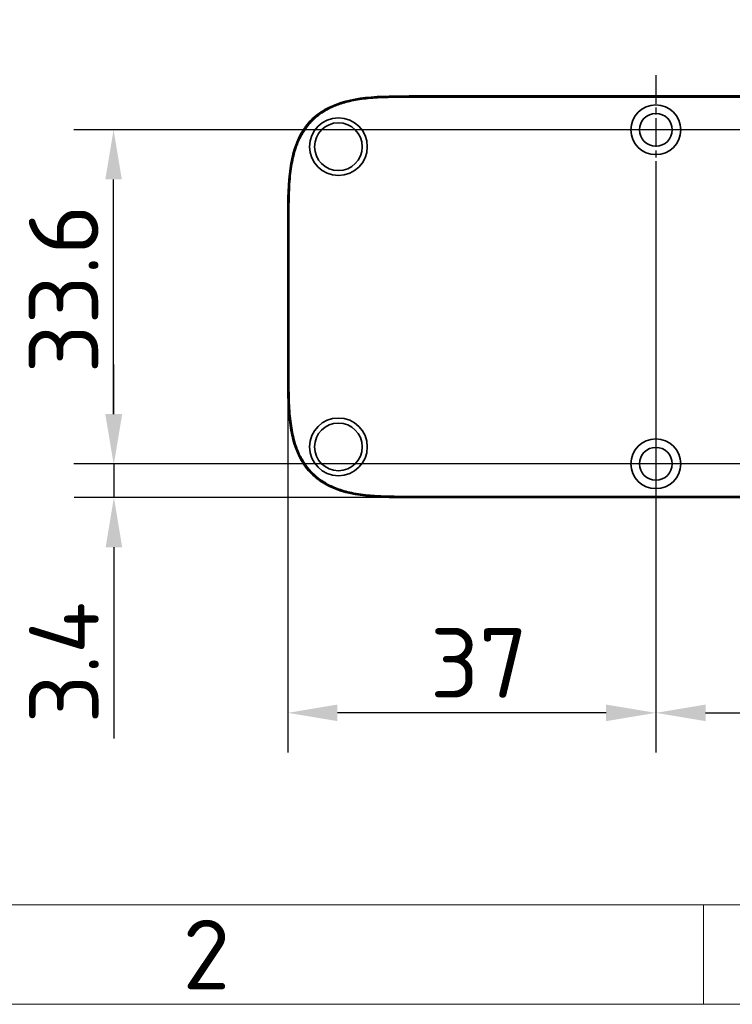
# Model space of a CAD drawing. Header units: millimetres. Extents: x 10 to 830, y 10 to 584.
# Tile 2 of 174: x 151 to 223, y 10 to 109. Entities that reach past the tile are written whole.
import ezdxf

# ---------------------------------------------------------------- set-up
doc = ezdxf.new("R2010")
doc.units = ezdxf.units.MM
doc.header["$LTSCALE"] = 2
doc.linetypes.add('CHAIN', pattern=[0.3543, 0.2362, -0.0295, 0.0591, -0.0295])
doc.linetypes.add('LONG_DASH_DOTTED', pattern=[0.3001, 0.2362, -0.0295, 0.0049, -0.0295])
for name, color, linetype, lineweight in [('Bemaßung (ISO)', 7, 'Continuous', 25), ('Mittelpunktmarkierung (ISO)', 7, 'LONG_DASH_DOTTED', 25), ('Rahmen (ISO)', 7, 'Continuous', 70), ('Sichtbar (ISO)', 7, 'Continuous', 35), ('Sichtbar schmal (ISO)', 7, 'Continuous', 18), ('Symbol (ISO)', 7, 'Continuous', 25)]:
    doc.layers.add(name, color=color, linetype=linetype, lineweight=lineweight)
doc.styles.add('Bezeichnungstext (ISO)', font='isocpeur.ttf')
doc.styles.add('Notiztext (ISO)', font='isocpeur.ttf')
doc.dimstyles.new('Standard (ISO)', dxfattribs={"dimscale": 2, "dimtxt": 3.5, "dimasz": 2.5, "dimexe": 2, "dimexo": 0, "dimgap": 0.762, "dimtad": 1, "dimtoh": 1, "dimdec": 8, "dimdsep": 46, "dimtxsty": 'Notiztext (ISO)', "dimcen": 0.09, "dimdle": 10, "dimclrd": 256, "dimclre": 256, "dimclrt": 256, "dimadec": 6, "dimazin": 2, "dimtfac": 0.514286, "dimtdec": 3, "dimtmove": 0, "dimatfit": 3, "dimfxl": 1, "dimtolj": 1, "dimlwd": -1, "dimlwe": -1, "dimarcsym": 0})
doc.dimstyles.new('Standard - Methode 1b (ISO)$7', dxfattribs={"dimscale": 2, "dimtxt": 3.5, "dimasz": 2.5, "dimexe": 2, "dimexo": 0, "dimgap": 0.762, "dimtad": 1, "dimtoh": 1, "dimdsep": 46, "dimtxsty": 'Notiztext (ISO)', "dimcen": 0.09, "dimdle": 10, "dimclrd": 256, "dimclre": 256, "dimclrt": 256, "dimazin": 2, "dimtfac": 1, "dimtmove": 0, "dimatfit": 3, "dimfxl": 1, "dimtolj": 1, "dimlwd": -1, "dimlwe": -1, "dimarcsym": 0})

# ---------------------------------------------------------------- blocks, each defined once
blk = doc.blocks.new('Ränder Basler-A3')
at = {"layer": 'Rahmen (ISO)', "lineweight": 18}
blk.add_line((10, 10), (410, 10), dxfattribs=at)
at = {"layer": 'Rahmen (ISO)', "color": 7, "linetype": 'Continuous', "lineweight": 18}
blk.add_line((110, 10), (110, 5), dxfattribs=at)
at = {"layer": 'Rahmen (ISO)', "color": 7, "lineweight": 18}
blk.add_line((415, 5), (5, 5), dxfattribs=at)
at = {"layer": 'Rahmen (ISO)', "insert": (85, 7.5), "char_height": 3.5, "attachment_point": 5, "style": 'Bezeichnungstext (ISO)'}
blk.add_mtext('\\fISOCPEUR|b0|i0;{\\H3.5000;2}', dxfattribs=at)
blk = doc.blocks.new('*D21')
at = {"layer": 'Bemaßung (ISO)', "transparency": 16777216}
for p, q in [((215.215, 92.48), (215.215, 35.322)), ((275.715, 92.48), (275.715, 35.322)), ((220.215, 39.322), (270.715, 39.322))]:
    blk.add_line(p, q, dxfattribs=at)
for points in [[(220.215, 40.156), (220.215, 38.489), (215.215, 39.322)], [(270.715, 40.156), (270.715, 38.489), (275.715, 39.322)]]:
    blk.add_solid(points, dxfattribs=at)
at = {"layer": 'Defpoints', "color": 0, "transparency": 16777216}
for p in [(215.215, 92.48), (275.715, 92.48), (275.715, 39.322)]:
    blk.add_point(p, dxfattribs=at)
at = {"layer": 'Bemaßung (ISO)', "transparency": 16777216, "insert": (237.765, 47.846), "char_height": 7, "attachment_point": 1, "style": 'Notiztext (ISO)'}
blk.add_mtext('\\A1;60.5', dxfattribs=at)
blk = doc.blocks.new('*D22')
at = {"layer": 'Bemaßung (ISO)', "transparency": 16777216}
for p, q in [((270.215, 97.98), (156.663, 97.98)), ((160.663, 69.38), (160.663, 92.98)), ((270.215, 64.38), (156.663, 64.38))]:
    blk.add_line(p, q, dxfattribs=at)
for points in [[(159.83, 92.98), (161.496, 92.98), (160.663, 97.98)], [(159.83, 69.38), (161.496, 69.38), (160.663, 64.38)]]:
    blk.add_solid(points, dxfattribs=at)
at = {"layer": 'Defpoints', "color": 0, "transparency": 16777216}
for p in [(160.663, 97.98), (270.215, 97.98), (270.215, 64.38)]:
    blk.add_point(p, dxfattribs=at)
at = {"layer": 'Bemaßung (ISO)', "transparency": 16777216, "insert": (152.139, 73.48), "char_height": 7, "attachment_point": 1, "rotation": 90, "style": 'Notiztext (ISO)'}
blk.add_mtext('\\A1;33.6', dxfattribs=at)
blk = doc.blocks.new('*D23')
at = {"layer": 'Bemaßung (ISO)', "transparency": 16777216}
for p, q in [((160.697, 69.38), (160.697, 74.38)), ((210.565, 64.38), (156.697, 64.38)), ((160.697, 64.38), (160.697, 60.98)), ((190.391, 60.98), (156.697, 60.98)), ((160.697, 55.98), (160.697, 36.732))]:
    blk.add_line(p, q, dxfattribs=at)
for points in [[(159.863, 69.38), (161.53, 69.38), (160.697, 64.38)], [(159.863, 55.98), (161.53, 55.98), (160.697, 60.98)]]:
    blk.add_solid(points, dxfattribs=at)
at = {"layer": 'Defpoints', "color": 0, "transparency": 16777216}
for p in [(210.565, 64.38), (160.697, 60.98), (190.391, 60.98)]:
    blk.add_point(p, dxfattribs=at)
at = {"layer": 'Bemaßung (ISO)', "transparency": 16777216, "insert": (152.173, 38.256), "char_height": 7, "attachment_point": 1, "rotation": 90, "style": 'Notiztext (ISO)'}
blk.add_mtext('\\A1;3.4', dxfattribs=at)
blk = doc.blocks.new('*D24')
at = {"layer": 'Bemaßung (ISO)', "transparency": 16777216}
for p, q in [((178.185, 73.2), (178.185, 35.322)), ((215.215, 59.73), (215.215, 35.322)), ((210.215, 39.322), (183.185, 39.322))]:
    blk.add_line(p, q, dxfattribs=at)
for points in [[(183.185, 40.156), (183.185, 38.489), (178.185, 39.322)], [(210.215, 40.156), (210.215, 38.489), (215.215, 39.322)]]:
    blk.add_solid(points, dxfattribs=at)
at = {"layer": 'Defpoints', "color": 0, "transparency": 16777216}
for p in [(178.185, 73.2), (215.215, 59.73), (178.185, 39.322)]:
    blk.add_point(p, dxfattribs=at)
at = {"layer": 'Bemaßung (ISO)', "transparency": 16777216, "insert": (192.5, 47.846), "char_height": 7, "attachment_point": 1, "style": 'Notiztext (ISO)'}
blk.add_mtext('\\A1;37', dxfattribs=at)

msp = doc.modelspace()

# ---------------------------------------------------------------- linework, layer by layer
at = {"layer": 'Mittelpunktmarkierung (ISO)', "linetype": 'CHAIN', "ltscale": 6.111541}
for p, q in [((215.21476846, 103.48001142), (215.21476846, 92.48001142)), ((220.71476846, 97.98001142), (209.71476846, 97.98001142))]:
    msp.add_line(p, q, dxfattribs=at)
at = {"layer": 'Mittelpunktmarkierung (ISO)', "linetype": 'CHAIN', "ltscale": 5.167015}
for p, q in [((215.21476846, 69.03001142), (215.21476846, 59.73001142)), ((219.86476846, 64.38001142), (210.56476846, 64.38001142))]:
    msp.add_line(p, q, dxfattribs=at)
at = {"layer": 'Sichtbar (ISO)'}
for p, q in [((304.37804723, 101.38001142), (190.3914897, 101.38001142)), ((278.46294149, 101.33001142), (190.3914897, 101.33001142)), ((178.18476846, 73.19971057), (178.18476846, 89.16031227)), ((178.23476846, 89.16031227), (178.23476846, 73.19971056)), ((304.37804723, 60.98001142), (190.39148969, 60.98001142)), ((190.3914897, 61.03001142), (278.46294149, 61.03001142))]:
    msp.add_line(p, q, dxfattribs=at)
for centre, radius in [((215.21476846, 97.98001142), 2.5), ((183.28476846, 96.28001142), 2.9), ((215.21476846, 97.98001142), 1.65), ((183.28476846, 96.28001142), 2.4), ((183.28476846, 66.08001142), 2.9), ((183.28476846, 66.08001142), 2.4), ((215.21476846, 64.38001142), 2.5), ((215.21476846, 64.38001142), 1.65)]:
    msp.add_circle(centre, radius, dxfattribs=at)
for points, knots in [([(178.18476846, 89.16031227), (178.18476846, 90.99292889), (178.20454756, 92.62873586), (178.41795032, 94.08984115), (178.61510057, 95.4396704), (178.97750524, 96.6403948), (179.54978436, 97.64157279), (179.83592393, 98.14216178), (180.17453211, 98.59286417), (180.56769051, 98.9864754), (180.96675843, 99.38600296), (181.42202876, 99.7267102), (181.92459168, 100.01431131), (182.92971751, 100.58951354), (184.12401364, 100.95229124), (185.46569318, 101.14895916), (186.91470815, 101.36136067), (188.53563138, 101.38001142), (190.39148969, 101.38001142)], [0, 0, 0, 0, 0.2081122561, 0.2081122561, 0.2081122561, 0.4003749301, 0.4003749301, 0.4003749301, 0.4965062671, 0.4965062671, 0.4965062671, 0.5940825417, 0.5940825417, 0.5940825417, 0.7892350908, 0.7892350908, 0.7892350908, 1, 1, 1, 1]), ([(190.3914897, 101.33001142), (189.96348621, 101.33001226), (189.54839518, 101.32900947), (189.14513967, 101.32487948), (188.75657808, 101.32089997), (188.379008, 101.31401504), (188.01155759, 101.30230434), (187.65611477, 101.29097632), (187.31014573, 101.27513332), (186.9730273, 101.25304235), (186.65363967, 101.23211326), (186.34220085, 101.20557863), (186.03838254, 101.171903), (185.75073606, 101.14001988), (185.46992631, 101.10174861), (185.19592817, 101.0561452), (184.93203891, 101.01222427), (184.67447727, 100.96151575), (184.42329744, 100.9036985), (184.18467039, 100.84877068), (183.95180433, 100.78742746), (183.72488077, 100.71929261), (183.51571565, 100.65648981), (183.3115991, 100.5879194), (183.1127781, 100.51332158), (182.92999091, 100.44473966), (182.75167897, 100.371065), (182.57811238, 100.29213091), (182.41725621, 100.21897722), (182.26047506, 100.14130756), (182.10803, 100.05905282), (181.96516255, 99.98196587), (181.82613462, 99.90087751), (181.6909438, 99.81558449), (181.55661012, 99.73083225), (181.42607851, 99.64193643), (181.29949606, 99.5487409), (181.16754641, 99.4515938), (181.03988562, 99.3497759), (180.91673915, 99.24313051), (180.79206501, 99.13516215), (180.6720395, 99.02227096), (180.55687105, 98.90436969), (180.44541765, 98.79027162), (180.33845935, 98.6714198), (180.23597172, 98.54804961), (180.13548576, 98.42708896), (180.039298, 98.30178288), (179.94734836, 98.17227465), (179.85085527, 98.03636713), (179.75902932, 97.89583014), (179.67178704, 97.75079187), (179.57765905, 97.59430627), (179.48883282, 97.43251863), (179.40515156, 97.26556924), (179.315729, 97.0871656), (179.2322344, 96.90294647), (179.15451265, 96.71332586), (179.07091316, 96.50936512), (178.99399546, 96.29915458), (178.92348992, 96.08308398), (178.84727891, 95.84952848), (178.7785638, 95.6091263), (178.71692608, 95.36220293), (178.65007809, 95.09440703), (178.59155578, 94.81894257), (178.54096473, 94.53599133), (178.48620918, 94.22974836), (178.44076111, 93.91471079), (178.40349191, 93.59115711), (178.36358794, 93.24472967), (178.33309175, 92.88858133), (178.30974283, 92.52275177), (178.28557912, 92.14415603), (178.26906341, 91.75520205), (178.25784476, 91.35555497), (178.24726017, 90.97849521), (178.24137598, 90.5919229), (178.23820799, 90.19537624), (178.2355103, 89.85769731), (178.23476635, 89.51278709), (178.23476846, 89.16031227)], [0.00000000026, 0.00000000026, 0.00000000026, 0.00000000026, 0.0486159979, 0.0486159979, 0.0486159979, 0.09546051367, 0.09546051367, 0.09546051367, 0.14077423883, 0.14077423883, 0.14077423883, 0.18370468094, 0.18370468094, 0.18370468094, 0.22434999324, 0.22434999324, 0.22434999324, 0.26349573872, 0.26349573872, 0.26349573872, 0.3006851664, 0.3006851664, 0.3006851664, 0.33496424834, 0.33496424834, 0.33496424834, 0.3664789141, 0.3664789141, 0.3664789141, 0.39568573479, 0.39568573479, 0.39568573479, 0.42305759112, 0.42305759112, 0.42305759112, 0.4502559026, 0.4502559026, 0.4502559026, 0.47860744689, 0.47860744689, 0.47860744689, 0.50731070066, 0.50731070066, 0.50731070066, 0.53508805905, 0.53508805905, 0.53508805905, 0.56232290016, 0.56232290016, 0.56232290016, 0.59090347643, 0.59090347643, 0.59090347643, 0.62173981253, 0.62173981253, 0.62173981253, 0.65469180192, 0.65469180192, 0.65469180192, 0.69013579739, 0.69013579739, 0.69013579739, 0.72844799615, 0.72844799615, 0.72844799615, 0.76999874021, 0.76999874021, 0.76999874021, 0.81496982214, 0.81496982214, 0.81496982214, 0.86312015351, 0.86312015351, 0.86312015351, 0.91295076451, 0.91295076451, 0.91295076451, 0.95996503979, 0.95996503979, 0.95996503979, 1, 1, 1, 1]), ([(190.39148969, 60.98001142), (188.53563138, 60.98001142), (186.91470815, 60.99866218), (185.46569318, 61.21106368), (184.12401364, 61.4077316), (182.92971751, 61.77050931), (181.92459168, 62.34571153), (181.42202876, 62.63331265), (180.96675843, 62.97401989), (180.56769051, 63.37354744), (180.17453211, 63.76715867), (179.83592393, 64.21786106), (179.54978436, 64.71845005), (178.97750524, 65.71962804), (178.61510057, 66.92035245), (178.41795032, 68.27018169), (178.20454756, 69.73128698), (178.18476846, 71.36709395), (178.18476846, 73.19971057)], [0, 0, 0, 0, 0.2107649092, 0.2107649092, 0.2107649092, 0.4059174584, 0.4059174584, 0.4059174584, 0.503493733, 0.503493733, 0.503493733, 0.59962507, 0.59962507, 0.59962507, 0.7918877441, 0.7918877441, 0.7918877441, 1, 1, 1, 1]), ([(178.23476846, 73.19971056), (178.23476846, 72.93386608), (178.23518905, 72.6723242), (178.23655355, 72.41494192), (178.23818143, 72.10788003), (178.2411599, 71.80673885), (178.24637381, 71.51129552), (178.25244528, 71.16725877), (178.26156145, 70.83095043), (178.27513585, 70.50209651), (178.29029058, 70.13495772), (178.31101975, 69.77711648), (178.33928132, 69.42838674), (178.36716639, 69.0843028), (178.40238982, 68.74910003), (178.44687916, 68.42298602), (178.48847328, 68.1180944), (178.53813385, 67.82116538), (178.59649509, 67.53238706), (178.65054743, 67.26492965), (178.71205769, 67.00446251), (178.78144806, 66.75120424), (178.84527222, 66.5182613), (178.91576055, 66.29141809), (178.99326338, 66.07101369), (179.06469479, 65.86787531), (179.14208194, 65.67020619), (179.22564435, 65.4783814), (179.30326459, 65.30019738), (179.386211, 65.12705556), (179.47459339, 64.95934136), (179.55764356, 64.80174557), (179.64544658, 64.649003), (179.73820128, 64.50110743), (179.82949263, 64.35554512), (179.92557329, 64.21469139), (180.02652282, 64.07868578), (180.13198789, 63.93659655), (180.24276561, 63.79979599), (180.35896202, 63.66853914), (180.47824716, 63.53379323), (180.60318951, 63.40493192), (180.73381048, 63.28199753), (180.86018902, 63.1630559), (180.99189186, 63.04966787), (181.12856802, 62.94166454), (181.26168804, 62.83647132), (181.39952886, 62.73638711), (181.54188328, 62.64123656), (181.69106848, 62.54152028), (181.84519185, 62.44723478), (182.00416955, 62.35809954), (182.17588624, 62.26182184), (182.35333341, 62.17153121), (182.53611559, 62.08713617), (182.73243901, 61.99648881), (182.93491875, 61.91264589), (183.1431571, 61.83536533), (183.36747162, 61.75211864), (183.59846909, 61.67649042), (183.83581074, 61.6080978), (184.0884436, 61.53529884), (184.34826344, 61.47070184), (184.61508634, 61.41382752), (184.9049349, 61.35204518), (185.20304608, 61.29938129), (185.50932976, 61.25524776), (185.81750338, 61.2108419), (186.13397192, 61.17509323), (186.45888885, 61.14636613), (186.74335728, 61.12121524), (187.03429289, 61.10143876), (187.33203881, 61.08591141), (187.57879832, 61.07304299), (187.83023323, 61.06308606), (188.08658951, 61.05539841), (188.30242164, 61.048926), (188.52174146, 61.04405874), (188.74471966, 61.04041496), (188.93752776, 61.0372642), (189.13307102, 61.03502664), (189.33146756, 61.03345618), (189.50932072, 61.03204834), (189.68946678, 61.03117582), (189.87199454, 61.03066141), (190.0430432, 61.03017935), (190.21618338, 61.03001141), (190.3914897, 61.03001142)], [0, 0, 0, 0, 0.03019527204, 0.03019527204, 0.03019527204, 0.06621879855, 0.06621879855, 0.06621879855, 0.10816734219, 0.10816734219, 0.10816734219, 0.1549994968, 0.1549994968, 0.1549994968, 0.20120775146, 0.20120775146, 0.20120775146, 0.24440892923, 0.24440892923, 0.24440892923, 0.28442050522, 0.28442050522, 0.28442050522, 0.32122252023, 0.32122252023, 0.32122252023, 0.35514154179, 0.35514154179, 0.35514154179, 0.38664856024, 0.38664856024, 0.38664856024, 0.41625472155, 0.41625472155, 0.41625472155, 0.44539380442, 0.44539380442, 0.44539380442, 0.47583629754, 0.47583629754, 0.47583629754, 0.50708800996, 0.50708800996, 0.50708800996, 0.53732470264, 0.53732470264, 0.53732470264, 0.56677467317, 0.56677467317, 0.56677467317, 0.59763777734, 0.59763777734, 0.59763777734, 0.63097396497, 0.63097396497, 0.63097396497, 0.66677983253, 0.66677983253, 0.66677983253, 0.70534994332, 0.70534994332, 0.70534994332, 0.74640501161, 0.74640501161, 0.74640501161, 0.79100295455, 0.79100295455, 0.79100295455, 0.83587608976, 0.83587608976, 0.83587608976, 0.8751630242, 0.8751630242, 0.8751630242, 0.90772241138, 0.90772241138, 0.90772241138, 0.93513489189, 0.93513489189, 0.93513489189, 0.95883832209, 0.95883832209, 0.95883832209, 0.98008733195, 0.98008733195, 0.98008733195, 0.99999999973, 0.99999999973, 0.99999999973, 0.99999999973])]:
    msp.add_open_spline(points, degree=3, knots=knots, dxfattribs=at)
at = {"layer": 'Sichtbar schmal (ISO)'}
for p, q in [((278.46294149, 101.23001142), (190.39148968, 101.23001142)), ((190.39148969, 101.33001142), (190.39148969, 101.23001142)), ((178.23476846, 89.16031227), (178.33476846, 89.16031227)), ((178.33476846, 89.16031227), (178.33476846, 73.19971058)), ((178.23476846, 73.19971057), (178.33476846, 73.19971057)), ((190.39148968, 61.13001142), (278.46294149, 61.13001142)), ((190.39148969, 61.03001142), (190.39148969, 61.13001142))]:
    msp.add_line(p, q, dxfattribs=at)
for points, knots in [([(190.39148967, 101.23001142), (189.95739554, 101.23001221), (189.54162084, 101.22893497), (189.146164, 101.22489451), (188.75070717, 101.22085405), (188.37556817, 101.21388952), (188.01474174, 101.20237251), (187.65391531, 101.1908555), (187.30740298, 101.17473954), (186.97956755, 101.15326814), (186.65173213, 101.13179673), (186.34256991, 101.10500641), (186.04938798, 101.072523), (185.75620605, 101.04003959), (185.47900019, 101.00191285), (185.21235589, 100.95751841), (184.94571159, 100.91312397), (184.68963979, 100.86240511), (184.44572419, 100.80625286), (184.2018086, 100.75010061), (183.97005067, 100.68849559), (183.7536329, 100.62353473), (183.53721513, 100.55857387), (183.33612087, 100.49031587), (183.14790605, 100.41969601), (182.95969123, 100.34907615), (182.7843585, 100.27608941), (182.6195061, 100.20110939), (182.45465369, 100.12612937), (182.30027958, 100.04915685), (182.15550791, 99.9710635), (182.01073623, 99.89297015), (181.87553957, 99.81380827), (181.74430102, 99.73100959), (181.61306246, 99.6482109), (181.48578195, 99.56177757), (181.35877016, 99.46823352), (181.23175836, 99.37468948), (181.10507842, 99.27395348), (180.98219859, 99.16753632), (180.85931877, 99.06111916), (180.74025389, 98.94899536), (180.62839955, 98.83451074), (180.51654522, 98.72002612), (180.41183108, 98.60324812), (180.31287746, 98.48415925), (180.21392384, 98.36507037), (180.12067818, 98.24371773), (180.02887591, 98.1143923), (179.93707365, 97.98506687), (179.84676324, 97.84773705), (179.75746549, 97.69925299), (179.66816775, 97.55076894), (179.57993046, 97.39109923), (179.49453708, 97.22076792), (179.40914371, 97.0504366), (179.3265656, 96.8694579), (179.24703472, 96.67540324), (179.16750384, 96.48134859), (179.09104468, 96.27420887), (179.01855435, 96.05206333), (178.94606401, 95.82991779), (178.87754771, 95.59276395), (178.81394986, 95.33798791), (178.750352, 95.08321187), (178.69167229, 94.81081397), (178.63939295, 94.51837749), (178.58711362, 94.22594101), (178.54126706, 93.913461), (178.50283193, 93.57973169), (178.4643968, 93.24600238), (178.43340957, 92.89101943), (178.40951864, 92.51637932), (178.3856277, 92.14173921), (178.36888487, 91.74743814), (178.35778447, 91.35274984), (178.34668407, 90.95806154), (178.34114812, 90.56298716), (178.33818677, 90.19457626), (178.33522541, 89.82616537), (178.33476657, 89.48441904), (178.33476846, 89.16031228)], [0, 0, 0, 0, 0.037037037, 0.037037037, 0.037037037, 0.0740740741, 0.0740740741, 0.0740740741, 0.1111111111, 0.1111111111, 0.1111111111, 0.1481481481, 0.1481481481, 0.1481481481, 0.1851851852, 0.1851851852, 0.1851851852, 0.2222222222, 0.2222222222, 0.2222222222, 0.2592592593, 0.2592592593, 0.2592592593, 0.2962962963, 0.2962962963, 0.2962962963, 0.3333333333, 0.3333333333, 0.3333333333, 0.3703703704, 0.3703703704, 0.3703703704, 0.4074074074, 0.4074074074, 0.4074074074, 0.4444444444, 0.4444444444, 0.4444444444, 0.4814814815, 0.4814814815, 0.4814814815, 0.5185185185, 0.5185185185, 0.5185185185, 0.5555555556, 0.5555555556, 0.5555555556, 0.5925925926, 0.5925925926, 0.5925925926, 0.6296296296, 0.6296296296, 0.6296296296, 0.6666666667, 0.6666666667, 0.6666666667, 0.7037037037, 0.7037037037, 0.7037037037, 0.7407407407, 0.7407407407, 0.7407407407, 0.7777777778, 0.7777777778, 0.7777777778, 0.8148148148, 0.8148148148, 0.8148148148, 0.8518518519, 0.8518518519, 0.8518518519, 0.8888888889, 0.8888888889, 0.8888888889, 0.9259259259, 0.9259259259, 0.9259259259, 0.962962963, 0.962962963, 0.962962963, 1, 1, 1, 1]), ([(178.33476846, 73.19971058), (178.33476847, 72.95799232), (178.33505034, 72.69694799), (178.33654737, 72.41547242), (178.3380444, 72.13399684), (178.34072806, 71.83208945), (178.34633441, 71.51306038), (178.35194077, 71.19403131), (178.36038405, 70.85788026), (178.37497554, 70.50621794), (178.38956702, 70.15455562), (178.4105149, 69.78739096), (178.43890814, 69.43646335), (178.46730138, 69.08553574), (178.50307969, 68.75083692), (178.5459502, 68.43648924), (178.58882071, 68.12214155), (178.63873185, 67.82813993), (178.69450607, 67.5521994), (178.7502803, 67.27625888), (178.81192981, 67.01838199), (178.87788716, 66.77762592), (178.94384451, 66.53686985), (179.01409301, 66.31322975), (179.08759974, 66.10418575), (179.16110647, 65.89514175), (179.23786629, 65.70069248), (179.31731846, 65.5183163), (179.39677063, 65.33594011), (179.47891555, 65.16563636), (179.56305256, 65.00595528), (179.64718956, 64.84627421), (179.73326697, 64.6971871), (179.8229066, 64.55423244), (179.91254624, 64.41127779), (180.00570034, 64.2744285), (180.10679734, 64.13827148), (180.20789433, 64.00211446), (180.31702088, 63.86671903), (180.43382919, 63.73480115), (180.5506375, 63.60288326), (180.67519036, 63.47449021), (180.8023135, 63.35480629), (180.92943664, 63.23512237), (181.05904651, 63.12405496), (181.19055762, 63.02010563), (181.32206874, 62.91615629), (181.45542503, 62.81926018), (181.59744099, 62.72435956), (181.73945695, 62.62945894), (181.89017348, 62.53662051), (182.05306751, 62.44530925), (182.21596155, 62.35399798), (182.39106182, 62.26425589), (182.57802236, 62.17789996), (182.7649829, 62.09154403), (182.9637681, 62.00850177), (183.17793302, 61.92907273), (183.39209793, 61.84964369), (183.62166357, 61.77387547), (183.86348, 61.70412103), (184.10529643, 61.63436658), (184.35931044, 61.57045003), (184.63591937, 61.51156128), (184.91252829, 61.45267253), (185.21178224, 61.39908924), (185.52358347, 61.35419382), (185.83538469, 61.3092984), (186.15976194, 61.27320299), (186.46768989, 61.24589975), (186.77561784, 61.21859651), (187.0670728, 61.19983962), (187.33724648, 61.18576284), (187.60742017, 61.17168607), (187.85631358, 61.16234095), (188.08958716, 61.15534949), (188.32286073, 61.14835804), (188.54051605, 61.14376184), (188.7463537, 61.14039988), (188.95219135, 61.13703791), (189.14621163, 61.13492503), (189.33225918, 61.13345268), (189.51830674, 61.13198034), (189.69638163, 61.13115343), (189.8722764, 61.13065936), (190.04817117, 61.1301653), (190.22188584, 61.13001141), (190.39148967, 61.13001142)], [0.00000000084, 0.00000000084, 0.00000000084, 0.00000000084, 0.03448275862, 0.03448275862, 0.03448275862, 0.06896551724, 0.06896551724, 0.06896551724, 0.10344827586, 0.10344827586, 0.10344827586, 0.13793103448, 0.13793103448, 0.13793103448, 0.1724137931, 0.1724137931, 0.1724137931, 0.20689655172, 0.20689655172, 0.20689655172, 0.24137931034, 0.24137931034, 0.24137931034, 0.27586206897, 0.27586206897, 0.27586206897, 0.31034482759, 0.31034482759, 0.31034482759, 0.34482758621, 0.34482758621, 0.34482758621, 0.37931034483, 0.37931034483, 0.37931034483, 0.41379310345, 0.41379310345, 0.41379310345, 0.44827586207, 0.44827586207, 0.44827586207, 0.48275862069, 0.48275862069, 0.48275862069, 0.51724137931, 0.51724137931, 0.51724137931, 0.55172413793, 0.55172413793, 0.55172413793, 0.58620689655, 0.58620689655, 0.58620689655, 0.62068965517, 0.62068965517, 0.62068965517, 0.65517241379, 0.65517241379, 0.65517241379, 0.68965517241, 0.68965517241, 0.68965517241, 0.72413793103, 0.72413793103, 0.72413793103, 0.75862068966, 0.75862068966, 0.75862068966, 0.79310344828, 0.79310344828, 0.79310344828, 0.8275862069, 0.8275862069, 0.8275862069, 0.86206896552, 0.86206896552, 0.86206896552, 0.89655172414, 0.89655172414, 0.89655172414, 0.93103448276, 0.93103448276, 0.93103448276, 0.96551724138, 0.96551724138, 0.96551724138, 1, 1, 1, 1])]:
    msp.add_open_spline(points, degree=3, knots=knots, dxfattribs=at)

# ---------------------------------------------------------------- block references
at = {"xscale": 2, "yscale": 2, "zscale": 2}
msp.add_blockref('Ränder Basler-A3', (0, 0), dxfattribs=at)

# ---------------------------------------------------------------- dimensions: what is measured, and where the dimension line sits
at = {"layer": 'Bemaßung (ISO)'}
for base, p1, p2, angle, override, picture, middle in [((160.6631244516, 97.9800114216), (270.2147684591, 64.3800114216), (270.2147684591, 97.9800114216), 90, {"dimgap": 0.762, "dimtoh": 0, "dimdec": 8, "dimtol": 0, "dimlim": 0, "dimtp": 0, "dimtm": 0, "dimtdec": 3, "dimtofl": 0, "dimatfit": 1}, '*D22', (160.6631244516, 81.1800114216)), ((275.7147684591, 39.3224238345), (215.2147684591, 92.4800114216), (275.7147684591, 92.4800114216), 180, {"dimgap": 0.762, "dimtoh": 0, "dimdec": 8, "dimtol": 0, "dimlim": 0, "dimtp": 0, "dimtm": 0, "dimtdec": 3, "dimtofl": 0, "dimatfit": 1}, '*D21', (245.4647684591, 39.3224238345)), ((160.6966796, 60.98001142), (210.56476846, 64.38001142), (190.39148969, 60.98001142), 90, {"dimgap": 0.762, "dimtoh": 0, "dimdec": 8, "dimtol": 0, "dimlim": 0, "dimtp": 0, "dimtm": 0, "dimtdec": 3, "dimtofl": 1, "dimatfit": 1}, '*D23', (160.6966796, 43.8560116))]:
    dim = msp.add_linear_dim(base=base, p1=p1, p2=p2, angle=angle, dimstyle='Standard (ISO)', override=override, dxfattribs=at)
    dim.commit()
    dim.dimension.update_dxf_attribs({"geometry": picture, "text_midpoint": middle, "dimtype": 160})
dim = msp.add_linear_dim(base=(178.18476846, 39.32242383), p1=(215.21476846, 59.73001142), p2=(178.18476846, 73.19971057), dimstyle='Standard (ISO)', override={"dimgap": 0.762, "dimtoh": 0, "dimdec": 1, "dimtol": 0, "dimlim": 0, "dimtp": 0, "dimtm": 0, "dimtdec": 3, "dimtofl": 0, "dimatfit": 1}, dxfattribs=at)
dim.commit()
dim.dimension.update_dxf_attribs({"geometry": '*D24', "text_midpoint": (196.69976846, 39.32242383), "dimtype": 160})

# ---------------------------------------------------------------- leaders
at = {"layer": 'Symbol (ISO)', "annotation_type": 0, "has_hookline": 1, "hookline_direction": 1, "text_width": 42.6935598}
msp.add_leader([(273.90396486, 99.70366752), (268.35465297, 109.05642537), (263.35465297, 109.05642537)], dimstyle='Standard - Methode 1b (ISO)$7', override={"dimtad": 0}, dxfattribs=at)

doc.saveas('drawing.dxf')
